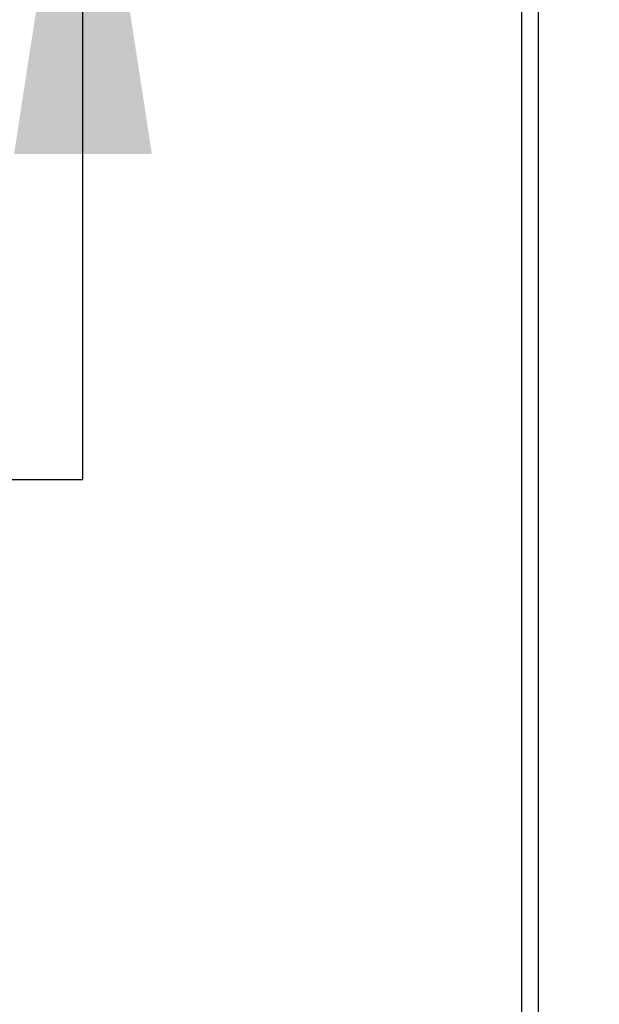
# Model space of a CAD drawing. Header units: inches. Extents: x 0.2 to 10.8, y 0.2 to 8.2.
# Tile 5 of 146: x 2.877 to 3.045, y 1.657 to 1.943. Entities that reach past the tile are written whole.
import ezdxf

# ---------------------------------------------------------------- set-up
doc = ezdxf.new("R2010")
doc.units = ezdxf.units.IN
doc.header["$MEASUREMENT"] = 0
doc.layers.add('DIMENSIONS', color=140, linetype='Continuous')
doc.styles.add('SLDTEXTSTYLE0', font='TXT', dxfattribs={"width": 0.7})
doc.dimstyles.new('SLDDIMSTYLE1', dxfattribs={"dimtxt": 0.084961, "dimasz": 0.13, "dimexe": 0, "dimexo": 0.0625, "dimgap": 0.02124, "dimtad": 0, "dimtih": 1, "dimtoh": 1, "dimlfac": 15, "dimrnd": 1e-09, "dimzin": 12, "dimdsep": 46, "dimtxsty": 'SLDTEXTSTYLE0', "dimsah": 1, "dimcen": 0.09, "dimadec": 0, "dimazin": 3, "dimtfac": 1, "dimtmove": 0, "dimatfit": 0, "dimfxl": 0, "dimfrac": 2, "dimtolj": 1, "dimtzin": 12, "dimarcsym": 0})

# ---------------------------------------------------------------- blocks, each defined once
blk = doc.blocks.new('_D_22')
at = {"layer": 'DIMENSIONS'}
for p, q in [((2.89536, 2.16168), (2.89536, 2.41168)), ((2.99525, 2.16168), (2.77036, 2.16168)), ((2.98599, 2.03364), (2.77036, 2.03364)), ((2.89536, 1.80917), (2.89536, 2.03364)), ((2.34939, 1.80917), (2.32086, 1.80917)), ((2.32086, 1.80917), (2.32086, 1.67414)), ((2.60186, 1.80917), (2.63039, 1.80917)), ((2.63039, 1.80917), (2.63039, 1.67414)), ((2.75503, 1.80917), (2.89536, 1.80917)), ((2.32086, 1.67414), (2.34939, 1.67414)), ((2.63039, 1.67414), (2.60186, 1.67414))]:
    blk.add_line(p, q, dxfattribs=at)
for points in [[(2.89536, 2.16168), (2.91536, 2.29168), (2.87536, 2.29168)], [(2.89536, 2.03364), (2.87536, 1.90364), (2.91536, 1.90364)]]:
    blk.add_solid(points, dxfattribs=at)
at = {"layer": 'DIMENSIONS', "char_height": 0.083333, "attachment_point": 1, "style": 'SLDTEXTSTYLE0'}
for s, insert in [('1.92', (2.34939, 1.93561)), ('48.8', (2.34939, 1.78156))]:
    blk.add_mtext(s, dxfattribs=dict(at, insert=insert))

msp = doc.modelspace()

# ---------------------------------------------------------------- linework, layer by layer
at = {"color": 7, "linetype": 'Continuous', "lineweight": 25}
for p, q in [((3.0227896, 1.3688828), (3.0227896, 2.1392221)), ((3.0275896, 1.3664828), (3.0275896, 2.1392247))]:
    msp.add_line(p, q, dxfattribs=at)

# ---------------------------------------------------------------- dimensions: what is measured, and where the dimension line sits
at = {"layer": 'DIMENSIONS'}
dim = msp.add_linear_dim(base=(2.8953596, 2.0336387), p1=(3.0452504, 2.1616828), p2=(3.0359885, 2.0336387), angle=90, dimstyle='SLDDIMSTYLE1', dxfattribs=at)
dim.commit()
dim.dimension.update_dxf_attribs({"geometry": '_D_22', "text_midpoint": (2.8953596, 1.8091678), "dimtype": 160})

doc.saveas('drawing.dxf')
